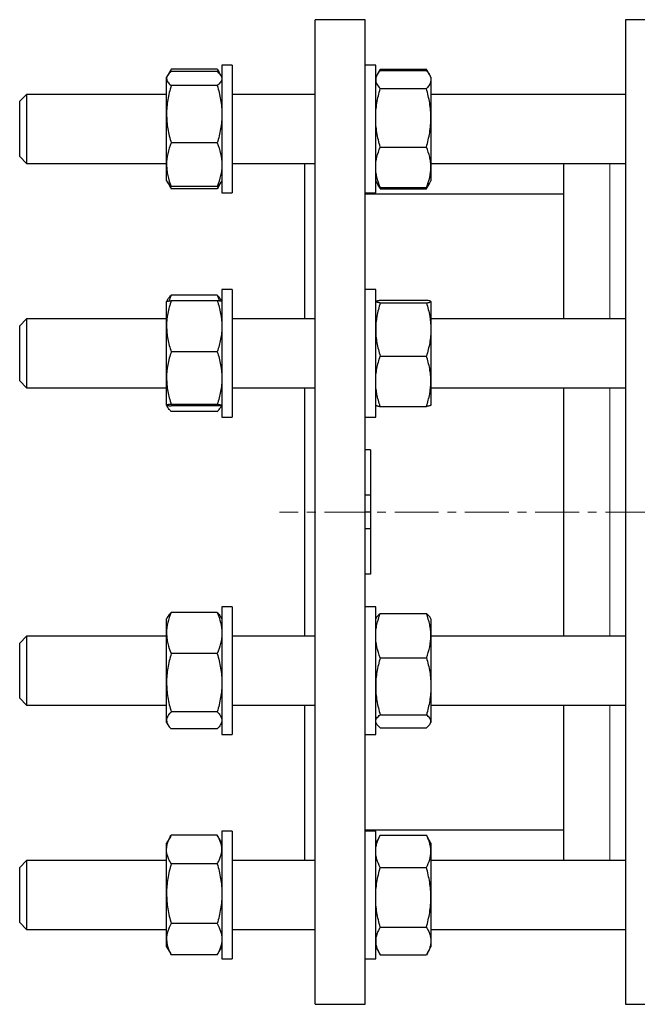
# Model space of a CAD drawing. Header units: millimetres. Extents: x 41 to 772, y 30 to 763.
# Tile 4 of 6: x 432 to 611, y 467 to 752. Entities that reach past the tile are written whole.
import ezdxf

# ---------------------------------------------------------------- set-up
doc = ezdxf.new("R2010")
doc.units = ezdxf.units.MM
doc.linetypes.add('CENTERX2', pattern=[20.32, 12.7, -2.54, 2.54, -2.54])
doc.layers.add('FORMAT', color=7, linetype='Continuous')

msp = doc.modelspace()

# ---------------------------------------------------------------- linework, layer by layer
at = {"color": 7, "linetype": 'Continuous', "lineweight": 25}
for p, q in [((532.03, 752), (517.53, 752)), ((517.53, 467), (517.53, 752)), ((532.03, 467), (532.03, 752)), ((619.33, 752), (607.33, 752)), ((607.33, 752), (607.33, 609.5)), ((493.53, 738.87), (490.53, 738.87)), ((490.53, 738.87), (490.53, 701.87)), ((493.53, 738.87), (493.53, 701.87)), ((535.03, 738.87), (532.03, 738.87)), ((535.03, 701.87), (535.03, 738.87)), ((474.78, 735.8), (474.53, 735.37)), ((474.53, 734.95), (474.53, 735.37)), ((475.72, 737.43), (474.83, 735.89)), ((489.19, 737.68), (475.87, 737.68)), ((489.19, 736.97), (475.87, 736.97)), ((490.22, 735.89), (489.33, 737.43)), ((490.53, 735.37), (490.28, 735.8)), ((535.45, 736.1), (535.03, 735.37)), ((536.12, 737.26), (535.46, 736.12)), ((536.13, 737.26), (536.37, 737.67)), ((536.37, 737.67), (549.69, 737.67)), ((536.37, 737.28), (549.69, 737.28)), ((549.93, 737.26), (549.69, 737.67)), ((550.59, 736.12), (549.93, 737.26)), ((551.03, 735.37), (550.6, 736.1)), ((551.03, 735.37), (551.03, 734.66)), ((474.53, 724.63), (474.53, 734.95)), ((489.19, 732.93), (475.87, 732.93)), ((551.03, 734.66), (551.03, 723.59)), ((434.03, 730.37), (432.03, 728.37)), ((474.53, 730.37), (434.03, 730.37)), ((434.03, 730.37), (434.03, 710.37)), ((517.53, 730.37), (493.53, 730.37)), ((536.37, 732.05), (549.69, 732.05)), ((607.33, 730.37), (551.03, 730.37)), ((432.03, 712.37), (432.03, 728.37)), ((474.53, 710.04), (474.53, 724.63)), ((551.03, 723.59), (551.03, 709.29)), ((489.19, 716.33), (475.87, 716.33)), ((536.37, 715.13), (549.69, 715.13)), ((432.03, 712.37), (434.03, 710.37)), ((434.03, 710.37), (474.53, 710.37)), ((434.03, 710.37), (434.03, 710.37)), ((474.53, 705.37), (474.53, 710.04)), ((493.53, 710.37), (517.53, 710.37)), ((514.53, 665.42), (514.53, 710.37)), ((551.03, 710.37), (607.33, 710.37)), ((589.33, 710.37), (589.33, 665.42)), ((551.03, 709.29), (551.03, 705.37)), ((474.53, 705.37), (474.78, 704.94)), ((474.78, 704.94), (475.72, 703.3)), ((489.33, 703.3), (490.28, 704.94)), ((490.28, 704.94), (490.53, 705.37)), ((535.03, 705.37), (535.46, 704.63)), ((535.46, 704.63), (536.12, 703.47)), ((549.93, 703.47), (550.6, 704.63)), ((550.6, 704.63), (551.03, 705.37)), ((475.73, 703.3), (475.87, 703.05)), ((489.19, 703.76), (475.87, 703.76)), ((489.19, 703.05), (475.87, 703.05)), ((489.33, 703.3), (489.19, 703.05)), ((490.53, 701.87), (493.53, 701.87)), ((532.03, 701.87), (535.03, 701.87)), ((589.33, 701.5), (532.03, 701.5)), ((536.37, 703.45), (549.69, 703.45)), ((536.37, 703.06), (549.69, 703.06)), ((493.53, 673.92), (490.53, 673.92)), ((490.53, 673.92), (490.53, 636.92)), ((493.53, 673.92), (493.53, 636.92)), ((535.03, 673.92), (532.03, 673.92)), ((535.03, 636.92), (535.03, 673.92)), ((474.9, 671.07), (474.53, 670.42)), ((474.53, 663.26), (474.53, 670.42)), ((489.19, 672.27), (475.87, 672.27)), ((489.19, 670.65), (475.87, 670.65)), ((490.53, 670.42), (490.15, 671.07)), ((535.04, 670.44), (535.03, 670.42)), ((536.37, 670.8), (549.69, 670.8)), ((536.37, 670.01), (549.69, 670.01)), ((551.03, 670.42), (551.02, 670.44)), ((551.03, 670.42), (551.03, 670.41)), ((551.03, 670.41), (551.03, 662.33)), ((434.03, 665.42), (432.03, 663.42)), ((474.53, 665.42), (434.03, 665.42)), ((434.03, 665.42), (434.03, 645.42)), ((517.53, 665.42), (493.53, 665.42)), ((607.33, 665.42), (551.03, 665.42)), ((432.03, 647.42), (432.03, 663.42)), ((474.53, 648.27), (474.53, 663.26)), ((551.03, 662.33), (551.03, 647.34)), ((489.19, 655.88), (475.87, 655.88)), ((536.37, 654.64), (549.69, 654.64)), ((432.03, 647.42), (434.03, 645.42)), ((474.53, 640.43), (474.53, 648.27)), ((551.03, 647.34), (551.03, 640.42)), ((434.03, 645.42), (474.53, 645.42)), ((493.53, 645.42), (517.53, 645.42)), ((514.53, 573.58), (514.53, 645.42)), ((551.03, 645.42), (607.33, 645.42)), ((589.33, 645.42), (589.33, 609.5)), ((474.53, 640.42), (474.9, 639.77)), ((489.19, 640.66), (475.87, 640.66)), ((489.19, 640.2), (475.87, 640.2)), ((489.19, 638.58), (475.87, 638.58)), ((490.15, 639.77), (490.53, 640.42)), ((535.03, 640.42), (535.04, 640.41)), ((536.37, 640.05), (549.69, 640.05)), ((551.02, 640.41), (551.03, 640.42)), ((490.53, 636.92), (493.53, 636.92)), ((532.03, 636.92), (535.03, 636.92)), ((533.53, 627.5), (532.03, 627.5)), ((533.53, 627.5), (533.53, 614.39)), ((533.53, 614.39), (532.03, 614.39)), ((533.53, 614.39), (533.53, 609.5)), ((533.53, 609.5), (532.03, 609.5)), ((533.53, 609.5), (533.53, 604.62)), ((589.33, 609.5), (589.33, 573.58)), ((607.33, 609.5), (607.33, 467)), ((533.53, 604.62), (532.03, 604.62)), ((533.53, 604.62), (533.53, 591.5)), ((533.53, 591.5), (532.03, 591.5)), ((493.53, 582.08), (490.53, 582.08)), ((490.53, 582.08), (490.53, 545.08)), ((493.53, 582.08), (493.53, 545.08)), ((535.03, 582.08), (532.03, 582.08)), ((535.03, 580.68), (535.03, 582.08)), ((474.9, 579.23), (474.53, 578.58)), ((474.53, 574.46), (474.53, 578.58)), ((489.19, 580.42), (475.87, 580.42)), ((490.53, 578.58), (490.15, 579.23)), ((535.03, 545.08), (535.03, 580.68)), ((535.24, 578.94), (535.03, 578.58)), ((536.37, 580.09), (549.69, 580.09)), ((551.03, 578.58), (550.82, 578.94)), ((551.03, 578.58), (551.03, 573.69)), ((434.03, 573.58), (432.03, 571.58)), ((474.53, 573.58), (434.03, 573.58)), ((434.03, 573.58), (434.03, 553.58)), ((474.53, 560.08), (474.53, 574.46)), ((517.53, 573.58), (493.53, 573.58)), ((551.03, 573.69), (551.03, 559.04)), ((607.33, 573.58), (551.03, 573.58)), ((432.03, 555.58), (432.03, 571.58)), ((489.19, 568.5), (475.87, 568.5)), ((536.37, 567.3), (549.69, 567.3)), ((474.53, 549.2), (474.53, 560.08)), ((551.03, 559.04), (551.03, 548.93)), ((432.03, 555.58), (434.03, 553.58)), ((434.03, 553.58), (474.53, 553.58)), ((493.53, 553.58), (517.53, 553.58)), ((514.53, 508.64), (514.53, 553.58)), ((551.03, 553.58), (607.33, 553.58)), ((589.33, 553.58), (589.33, 508.64)), ((489.19, 551.66), (475.87, 551.66)), ((536.37, 550.79), (549.69, 550.79)), ((474.53, 548.58), (474.53, 549.2)), ((474.53, 548.58), (474.9, 547.93)), ((490.15, 547.93), (490.53, 548.58)), ((535.03, 548.58), (535.24, 548.22)), ((550.82, 548.22), (551.03, 548.58)), ((551.03, 548.93), (551.03, 548.58)), ((489.19, 546.74), (475.87, 546.74)), ((490.53, 545.08), (493.53, 545.08)), ((532.03, 545.08), (535.03, 545.08)), ((536.37, 547.07), (549.69, 547.07)), ((489.19, 515.95), (475.87, 515.95)), ((493.53, 517.14), (490.53, 517.14)), ((490.53, 517.14), (490.53, 480.14)), ((493.53, 517.14), (493.53, 480.14)), ((532.03, 517.5), (589.33, 517.5)), ((535.03, 517.14), (532.03, 517.14)), ((535.03, 505.73), (535.03, 517.14)), ((536.37, 515.94), (536.12, 515.53)), ((536.37, 515.94), (549.69, 515.94)), ((549.69, 515.94), (549.93, 515.53)), ((475.72, 515.71), (474.53, 513.64)), ((474.53, 511.82), (474.53, 513.64)), ((490.53, 513.64), (489.33, 515.71)), ((536.12, 515.53), (535.03, 513.64)), ((551.03, 513.64), (549.93, 515.53)), ((551.03, 513.64), (551.03, 511.27)), ((474.53, 499.03), (474.53, 511.82)), ((551.03, 511.27), (551.03, 497.95)), ((434.03, 508.64), (432.03, 506.64)), ((474.53, 508.64), (434.03, 508.64)), ((434.03, 508.64), (434.03, 488.64)), ((489.19, 507.69), (475.87, 507.69)), ((517.53, 508.64), (493.53, 508.64)), ((607.33, 508.64), (551.03, 508.64)), ((432.03, 490.64), (432.03, 506.64)), ((535.03, 480.14), (535.03, 505.73)), ((536.37, 506.61), (549.69, 506.61)), ((474.53, 485.85), (474.53, 499.03)), ((551.03, 497.95), (551.03, 485.32)), ((432.03, 490.64), (434.03, 488.64)), ((489.19, 490.37), (475.87, 490.37)), ((434.03, 488.64), (474.53, 488.64)), ((493.53, 488.64), (517.53, 488.64)), ((536.37, 489.3), (549.69, 489.3)), ((551.03, 488.64), (607.33, 488.64)), ((474.53, 483.64), (474.53, 485.85)), ((551.03, 485.32), (551.03, 483.64)), ((474.53, 483.64), (475.72, 481.57)), ((489.33, 481.57), (490.53, 483.64)), ((535.03, 483.64), (536.12, 481.74)), ((549.93, 481.74), (551.03, 483.64)), ((475.87, 481.32), (475.72, 481.57)), ((489.19, 481.32), (475.87, 481.32)), ((489.19, 481.32), (489.33, 481.57)), ((490.53, 480.14), (493.53, 480.14)), ((532.03, 480.14), (535.03, 480.14)), ((536.37, 481.33), (549.69, 481.33)), ((517.53, 467), (532.03, 467)), ((607.33, 467), (619.33, 467))]:
    msp.add_line(p, q, dxfattribs=at)
at = {"color": 8, "linetype": 'Continuous', "lineweight": 18}
for p, q in [((602.77, 665.42), (602.77, 710.37)), ((602.77, 609.5), (602.77, 645.42)), ((602.77, 573.58), (602.77, 609.5)), ((602.77, 508.64), (602.77, 553.58))]:
    msp.add_line(p, q, dxfattribs=at)
at = {"color": 7, "linetype": 'Continuous', "lineweight": 25}
for points, knots in [([(475.87, 736.97), (475.46, 736.64), (475.12, 736.31), (474.65, 735.64), (474.53, 735.3), (474.53, 734.95)], [0, 0, 0, 0, 0.5, 0.5, 1, 1, 1, 1]), ([(475.87, 737.68), (475.77, 737.51), (475.56, 737.16), (475.32, 736.71), (475.21, 736.42), (475.16, 736.32)], [0, 0, 0, 0, 0.383356, 0.767004, 1, 1, 1, 1]), ([(489.19, 737.68), (489.29, 737.51), (489.49, 737.16), (489.73, 736.71), (489.85, 736.42), (489.89, 736.32)], [0, 0, 0, 0, 0.383356, 0.767004, 1, 1, 1, 1]), ([(489.19, 736.97), (489.6, 736.64), (489.93, 736.31), (490.4, 735.64), (490.53, 735.3), (490.53, 734.95)], [0, 0, 0, 0, 0.5, 0.5, 1, 1, 1, 1]), ([(536.37, 737.28), (536.16, 737.07), (535.98, 736.86), (535.65, 736.42), (535.5, 736.2), (535.15, 735.55), (535.03, 735.11), (535.03, 734.66)], [0, 0, 0, 0, 0.25, 0.25, 0.5, 0.5, 1, 1, 1, 1]), ([(535.94, 736.79), (535.96, 736.84), (536.09, 737.14), (536.24, 737.43), (536.37, 737.67)], [0, 0, 0, 0, 0.1852453, 1, 1, 1, 1]), ([(550.12, 736.79), (550.1, 736.84), (549.97, 737.14), (549.81, 737.43), (549.69, 737.67)], [0, 0, 0, 0, 0.185245, 1, 1, 1, 1]), ([(549.69, 737.28), (549.89, 737.07), (550.08, 736.86), (550.41, 736.42), (550.55, 736.2), (550.9, 735.55), (551.03, 735.11), (551.03, 734.66)], [0, 0, 0, 0, 0.25, 0.25, 0.5, 0.5, 1, 1, 1, 1]), ([(474.53, 734.95), (474.53, 734.78), (474.56, 734.61), (474.68, 734.27), (474.77, 734.1), (475.12, 733.59), (475.46, 733.26), (475.87, 732.93)], [0, 0, 0, 0, 0.25, 0.25, 0.5, 0.5, 1, 1, 1, 1]), ([(475.87, 732.93), (475.66, 732.26), (475.48, 731.58), (475.15, 730.2), (475, 729.51), (474.65, 727.43), (474.53, 726.03), (474.53, 724.63)], [0, 0, 0, 0, 0.25, 0.25, 0.5, 0.5, 1, 1, 1, 1]), ([(490.53, 734.95), (490.53, 734.78), (490.5, 734.61), (490.37, 734.27), (490.28, 734.1), (489.93, 733.59), (489.6, 733.26), (489.19, 732.93)], [0, 0, 0, 0, 0.25, 0.25, 0.5, 0.5, 1, 1, 1, 1]), ([(489.19, 732.93), (489.39, 732.26), (489.58, 731.58), (489.91, 730.2), (490.05, 729.51), (490.4, 727.43), (490.53, 726.03), (490.53, 724.63)], [0, 0, 0, 0, 0.25, 0.25, 0.5, 0.5, 1, 1, 1, 1]), ([(535.03, 734.66), (535.03, 734.44), (535.06, 734.22), (535.18, 733.77), (535.27, 733.55), (535.63, 732.9), (535.96, 732.47), (536.37, 732.05)], [0, 0, 0, 0, 0.25, 0.25, 0.5, 0.5, 1, 1, 1, 1]), ([(551.03, 734.66), (551.03, 734.44), (551, 734.22), (550.87, 733.77), (550.78, 733.55), (550.43, 732.9), (550.09, 732.47), (549.69, 732.05)], [0, 0, 0, 0, 0.25, 0.25, 0.5, 0.5, 1, 1, 1, 1]), ([(535.03, 723.59), (535.03, 724.3), (535.06, 725.03), (535.18, 726.45), (535.27, 727.16), (535.62, 729.27), (535.96, 730.66), (536.37, 732.05)], [0, 0, 0, 0, 0.25, 0.25, 0.5, 0.5, 1, 1, 1, 1]), ([(551.03, 723.59), (551.03, 724.3), (551, 725.03), (550.87, 726.45), (550.78, 727.16), (550.43, 729.27), (550.1, 730.66), (549.69, 732.05)], [0, 0, 0, 0, 0.25, 0.25, 0.5, 0.5, 1, 1, 1, 1]), ([(474.53, 724.63), (474.53, 723.93), (474.56, 723.22), (474.68, 721.81), (474.77, 721.11), (475.13, 719.03), (475.46, 717.67), (475.87, 716.33)], [0, 0, 0, 0, 0.25, 0.25, 0.5, 0.5, 1, 1, 1, 1]), ([(490.53, 724.63), (490.53, 723.93), (490.5, 723.22), (490.37, 721.81), (490.28, 721.11), (489.93, 719.03), (489.59, 717.67), (489.19, 716.33)], [0, 0, 0, 0, 0.25, 0.25, 0.5, 0.5, 1, 1, 1, 1]), ([(536.37, 715.13), (535.96, 716.51), (535.62, 717.91), (535.15, 720.72), (535.03, 722.15), (535.03, 723.59)], [0, 0, 0, 0, 0.5, 0.5, 1, 1, 1, 1]), ([(549.69, 715.13), (550.1, 716.51), (550.43, 717.91), (550.9, 720.72), (551.03, 722.15), (551.03, 723.59)], [0, 0, 0, 0, 0.5, 0.5, 1, 1, 1, 1]), ([(475.87, 716.33), (475.46, 715.3), (475.12, 714.26), (474.65, 712.17), (474.53, 711.11), (474.53, 710.04)], [0, 0, 0, 0, 0.5, 0.5, 1, 1, 1, 1]), ([(489.19, 716.33), (489.6, 715.3), (489.93, 714.26), (490.4, 712.17), (490.53, 711.11), (490.53, 710.04)], [0, 0, 0, 0, 0.5, 0.5, 1, 1, 1, 1]), ([(535.03, 709.29), (535.03, 709.78), (535.06, 710.28), (535.18, 711.27), (535.27, 711.76), (535.62, 713.21), (535.96, 714.18), (536.37, 715.13)], [0, 0, 0, 0, 0.25, 0.25, 0.5, 0.5, 1, 1, 1, 1]), ([(551.03, 709.29), (551.03, 709.78), (551, 710.28), (550.87, 711.27), (550.78, 711.76), (550.43, 713.21), (550.1, 714.18), (549.69, 715.13)], [0, 0, 0, 0, 0.25, 0.25, 0.5, 0.5, 1, 1, 1, 1]), ([(474.53, 710.04), (474.53, 709.51), (474.56, 708.97), (474.68, 707.91), (474.77, 707.39), (475.12, 705.82), (475.46, 704.79), (475.87, 703.76)], [0, 0, 0, 0, 0.25, 0.25, 0.5, 0.5, 1, 1, 1, 1]), ([(490.53, 710.04), (490.53, 709.51), (490.5, 708.97), (490.37, 707.91), (490.28, 707.39), (489.93, 705.82), (489.6, 704.79), (489.19, 703.76)], [0, 0, 0, 0, 0.25, 0.25, 0.5, 0.5, 1, 1, 1, 1]), ([(536.37, 703.45), (535.96, 704.41), (535.62, 705.37), (535.15, 707.31), (535.03, 708.29), (535.03, 709.29)], [0, 0, 0, 0, 0.5, 0.5, 1, 1, 1, 1]), ([(549.69, 703.45), (550.1, 704.41), (550.43, 705.37), (550.9, 707.31), (551.03, 708.29), (551.03, 709.29)], [0, 0, 0, 0, 0.5, 0.5, 1, 1, 1, 1]), ([(475.87, 703.76), (475.74, 703.87), (475.48, 704.09), (475.15, 704.42), (474.92, 704.7), (474.82, 704.88), (474.78, 704.94)], [0, 0, 0, 0, 0.280135, 0.56035, 0.840418, 1, 1, 1, 1]), ([(475.24, 704.33), (475.33, 704.14), (475.51, 703.71), (475.74, 703.28), (475.87, 703.05)], [0, 0, 0, 0, 0.457214, 1, 1, 1, 1]), ([(489.19, 703.76), (489.32, 703.87), (489.58, 704.09), (489.9, 704.42), (490.14, 704.7), (490.24, 704.88), (490.27, 704.94)], [0, 0, 0, 0, 0.2801352, 0.5603497, 0.8404182, 1, 1, 1, 1]), ([(489.81, 704.33), (489.73, 704.14), (489.54, 703.71), (489.31, 703.28), (489.19, 703.05)], [0, 0, 0, 0, 0.457214, 1, 1, 1, 1]), ([(535.46, 704.63), (535.51, 704.55), (535.64, 704.31), (535.94, 703.92), (536.22, 703.61), (536.37, 703.45)], [0, 0, 0, 0, 0.193347, 0.596656, 1, 1, 1, 1]), ([(536.37, 703.06), (536.27, 703.23), (536.06, 703.56), (535.85, 703.94), (535.76, 704.16), (535.74, 704.2)], [0, 0, 0, 0, 0.442474, 0.885285, 1, 1, 1, 1]), ([(550.59, 704.63), (550.55, 704.55), (550.42, 704.31), (550.12, 703.92), (549.83, 703.61), (549.69, 703.45)], [0, 0, 0, 0, 0.193347, 0.596656, 1, 1, 1, 1]), ([(549.69, 703.06), (549.79, 703.23), (549.99, 703.56), (550.2, 703.94), (550.29, 704.16), (550.31, 704.2)], [0, 0, 0, 0, 0.442474, 0.885285, 1, 1, 1, 1]), ([(475.87, 670.65), (475.46, 669.44), (475.12, 668.22), (474.65, 665.76), (474.53, 664.52), (474.53, 663.26)], [0, 0, 0, 0, 0.5, 0.5, 1, 1, 1, 1]), ([(474.53, 670.42), (474.53, 670.44), (474.56, 670.46), (474.68, 670.5), (474.77, 670.51), (475.12, 670.57), (475.46, 670.61), (475.87, 670.65)], [0, 0, 0, 0, 0.25, 0.25, 0.5, 0.5, 1, 1, 1, 1]), ([(474.91, 671.07), (474.97, 671.17), (475.12, 671.42), (475.44, 671.82), (475.72, 672.12), (475.87, 672.27)], [0, 0, 0, 0, 0.252568, 0.626268, 1, 1, 1, 1]), ([(475.87, 672.27), (475.74, 671.95), (475.51, 671.39), (475.32, 670.82), (475.25, 670.58)], [0, 0, 0, 0, 0.575033, 1, 1, 1, 1]), ([(489.19, 672.27), (489.32, 671.95), (489.55, 671.39), (489.73, 670.82), (489.81, 670.58)], [0, 0, 0, 0, 0.575033, 1, 1, 1, 1]), ([(490.15, 671.07), (490.09, 671.17), (489.94, 671.42), (489.62, 671.82), (489.33, 672.12), (489.19, 672.27)], [0, 0, 0, 0, 0.252568, 0.626268, 1, 1, 1, 1]), ([(489.19, 670.65), (489.6, 669.44), (489.93, 668.22), (490.4, 665.76), (490.53, 664.52), (490.53, 663.26)], [0, 0, 0, 0, 0.5, 0.5, 1, 1, 1, 1]), ([(490.53, 670.42), (490.53, 670.44), (490.5, 670.46), (490.37, 670.5), (490.28, 670.51), (489.93, 670.57), (489.6, 670.61), (489.19, 670.65)], [0, 0, 0, 0, 0.25, 0.25, 0.5, 0.5, 1, 1, 1, 1]), ([(536.37, 670.01), (535.96, 670.08), (535.62, 670.14), (535.15, 670.27), (535.03, 670.34), (535.03, 670.41)], [0, 0, 0, 0, 0.5, 0.5, 1, 1, 1, 1]), ([(536.37, 670.01), (536.16, 669.39), (535.98, 668.76), (535.65, 667.48), (535.5, 666.84), (535.15, 664.92), (535.03, 663.62), (535.03, 662.33)], [0, 0, 0, 0, 0.25, 0.25, 0.5, 0.5, 1, 1, 1, 1]), ([(535.04, 670.44), (535.05, 670.46), (535.09, 670.5), (535.23, 670.56), (535.42, 670.62), (535.68, 670.68), (536, 670.74), (536.24, 670.78), (536.37, 670.8)], [0, 0, 0, 0, 0.1583284, 0.3249036, 0.4913939, 0.6608923, 0.8304676, 1, 1, 1, 1]), ([(551.03, 670.41), (551.03, 670.44), (551, 670.47), (550.87, 670.54), (550.78, 670.57), (550.43, 670.67), (550.1, 670.74), (549.69, 670.8)], [0, 0, 0, 0, 0.25, 0.25, 0.5, 0.5, 1, 1, 1, 1]), ([(549.69, 670.01), (550.1, 670.08), (550.43, 670.14), (550.9, 670.27), (551.03, 670.34), (551.03, 670.41)], [0, 0, 0, 0, 0.5, 0.5, 1, 1, 1, 1]), ([(549.69, 670.01), (549.89, 669.39), (550.08, 668.76), (550.41, 667.48), (550.55, 666.84), (550.9, 664.92), (551.03, 663.62), (551.03, 662.33)], [0, 0, 0, 0, 0.25, 0.25, 0.5, 0.5, 1, 1, 1, 1]), ([(474.53, 663.26), (474.53, 662.64), (474.56, 662.01), (474.68, 660.76), (474.77, 660.14), (475.12, 658.3), (475.46, 657.08), (475.87, 655.88)], [0, 0, 0, 0, 0.25, 0.25, 0.5, 0.5, 1, 1, 1, 1]), ([(490.53, 663.26), (490.53, 662.64), (490.5, 662.01), (490.37, 660.76), (490.28, 660.14), (489.93, 658.3), (489.6, 657.08), (489.19, 655.88)], [0, 0, 0, 0, 0.25, 0.25, 0.5, 0.5, 1, 1, 1, 1]), ([(535.03, 662.33), (535.03, 661.68), (535.06, 661.02), (535.18, 659.71), (535.27, 659.07), (535.63, 657.14), (535.96, 655.88), (536.37, 654.64)], [0, 0, 0, 0, 0.25, 0.25, 0.5, 0.5, 1, 1, 1, 1]), ([(551.03, 662.33), (551.03, 661.68), (551, 661.02), (550.87, 659.71), (550.78, 659.07), (550.43, 657.14), (550.09, 655.88), (549.69, 654.64)], [0, 0, 0, 0, 0.25, 0.25, 0.5, 0.5, 1, 1, 1, 1]), ([(475.87, 655.88), (475.66, 655.26), (475.48, 654.64), (475.15, 653.37), (475, 652.74), (474.65, 650.83), (474.53, 649.55), (474.53, 648.27)], [0, 0, 0, 0, 0.25, 0.25, 0.5, 0.5, 1, 1, 1, 1]), ([(489.19, 655.88), (489.39, 655.26), (489.58, 654.64), (489.91, 653.37), (490.05, 652.74), (490.4, 650.83), (490.53, 649.55), (490.53, 648.27)], [0, 0, 0, 0, 0.25, 0.25, 0.5, 0.5, 1, 1, 1, 1]), ([(535.03, 647.34), (535.03, 647.96), (535.06, 648.58), (535.18, 649.81), (535.27, 650.42), (535.62, 652.25), (535.96, 653.45), (536.37, 654.64)], [0, 0, 0, 0, 0.25, 0.25, 0.5, 0.5, 1, 1, 1, 1]), ([(551.03, 647.34), (551.03, 647.96), (551, 648.58), (550.87, 649.81), (550.78, 650.42), (550.43, 652.25), (550.1, 653.45), (549.69, 654.64)], [0, 0, 0, 0, 0.25, 0.25, 0.5, 0.5, 1, 1, 1, 1]), ([(474.53, 648.27), (474.53, 647.62), (474.56, 646.98), (474.68, 645.68), (474.77, 645.04), (475.13, 643.13), (475.46, 641.89), (475.87, 640.66)], [0, 0, 0, 0, 0.25, 0.25, 0.5, 0.5, 1, 1, 1, 1]), ([(490.53, 648.27), (490.53, 647.62), (490.5, 646.98), (490.37, 645.68), (490.28, 645.04), (489.93, 643.13), (489.59, 641.89), (489.19, 640.66)], [0, 0, 0, 0, 0.25, 0.25, 0.5, 0.5, 1, 1, 1, 1]), ([(536.37, 640.05), (535.96, 641.24), (535.62, 642.44), (535.15, 644.87), (535.03, 646.1), (535.03, 647.34)], [0, 0, 0, 0, 0.5, 0.5, 1, 1, 1, 1]), ([(549.69, 640.05), (550.1, 641.24), (550.43, 642.44), (550.9, 644.87), (551.03, 646.1), (551.03, 647.34)], [0, 0, 0, 0, 0.5, 0.5, 1, 1, 1, 1]), ([(475.87, 640.66), (475.46, 640.62), (475.12, 640.58), (474.65, 640.51), (474.53, 640.47), (474.53, 640.43)], [0, 0, 0, 0, 0.5, 0.5, 1, 1, 1, 1]), ([(474.53, 640.43), (474.53, 640.41), (474.56, 640.39), (474.68, 640.35), (474.77, 640.33), (475.12, 640.27), (475.46, 640.24), (475.87, 640.2)], [0, 0, 0, 0, 0.25, 0.25, 0.5, 0.5, 1, 1, 1, 1]), ([(475.87, 638.58), (475.77, 638.68), (475.56, 638.89), (475.25, 639.25), (474.96, 639.65), (474.75, 640.04), (474.67, 640.28), (474.64, 640.37)], [0, 0, 0, 0, 0.176192, 0.352517, 0.605514, 0.858484, 1, 1, 1, 1]), ([(489.19, 640.66), (489.6, 640.62), (489.93, 640.58), (490.4, 640.51), (490.53, 640.47), (490.53, 640.43)], [0, 0, 0, 0, 0.5, 0.5, 1, 1, 1, 1]), ([(490.53, 640.43), (490.53, 640.41), (490.5, 640.39), (490.37, 640.35), (490.28, 640.33), (489.93, 640.27), (489.6, 640.24), (489.19, 640.2)], [0, 0, 0, 0, 0.25, 0.25, 0.5, 0.5, 1, 1, 1, 1]), ([(489.19, 638.58), (489.29, 638.68), (489.49, 638.89), (489.8, 639.25), (490.09, 639.65), (490.31, 640.04), (490.39, 640.28), (490.42, 640.37)], [0, 0, 0, 0, 0.176192, 0.352517, 0.605514, 0.858484, 1, 1, 1, 1]), ([(535.04, 640.41), (535.05, 640.39), (535.09, 640.35), (535.23, 640.29), (535.42, 640.23), (535.68, 640.17), (536, 640.11), (536.24, 640.07), (536.37, 640.05)], [0, 0, 0, 0, 0.158328, 0.324904, 0.491394, 0.660892, 0.830468, 1, 1, 1, 1]), ([(551.02, 640.41), (551, 640.39), (550.97, 640.35), (550.83, 640.29), (550.63, 640.23), (550.37, 640.17), (550.06, 640.11), (549.81, 640.07), (549.69, 640.05)], [0, 0, 0, 0, 0.158328, 0.324904, 0.491394, 0.660892, 0.830468, 1, 1, 1, 1]), ([(475.87, 580.42), (475.46, 579.45), (475.12, 578.46), (474.65, 576.48), (474.53, 575.48), (474.53, 574.46)], [0, 0, 0, 0, 0.5, 0.5, 1, 1, 1, 1]), ([(475.87, 580.42), (475.76, 580.32), (475.56, 580.11), (475.26, 579.75), (475.03, 579.46), (474.93, 579.27), (474.91, 579.22)], [0, 0, 0, 0, 0.261352, 0.522904, 0.898184, 1, 1, 1, 1]), ([(489.19, 580.42), (489.6, 579.45), (489.93, 578.46), (490.4, 576.48), (490.53, 575.48), (490.53, 574.46)], [0, 0, 0, 0, 0.5, 0.5, 1, 1, 1, 1]), ([(489.19, 580.42), (489.29, 580.32), (489.49, 580.11), (489.8, 579.75), (490.03, 579.46), (490.12, 579.27), (490.15, 579.22)], [0, 0, 0, 0, 0.261352, 0.522904, 0.898184, 1, 1, 1, 1]), ([(535.03, 573.69), (535.03, 574.24), (535.06, 574.78), (535.18, 575.86), (535.27, 576.39), (535.62, 577.99), (535.96, 579.04), (536.37, 580.09)], [0, 0, 0, 0, 0.25, 0.25, 0.5, 0.5, 1, 1, 1, 1]), ([(536.37, 580.09), (536.24, 579.99), (535.98, 579.79), (535.65, 579.48), (535.4, 579.2), (535.29, 579.02), (535.24, 578.94)], [0, 0, 0, 0, 0.264623, 0.529321, 0.793881, 1, 1, 1, 1]), ([(551.03, 573.69), (551.03, 574.24), (551, 574.78), (550.87, 575.86), (550.78, 576.39), (550.43, 577.99), (550.1, 579.04), (549.69, 580.09)], [0, 0, 0, 0, 0.25, 0.25, 0.5, 0.5, 1, 1, 1, 1]), ([(549.69, 580.09), (549.82, 579.99), (550.08, 579.79), (550.4, 579.48), (550.66, 579.2), (550.77, 579.02), (550.81, 578.94)], [0, 0, 0, 0, 0.264623, 0.529321, 0.793881, 1, 1, 1, 1]), ([(474.53, 574.46), (474.53, 573.96), (474.56, 573.45), (474.68, 572.44), (474.77, 571.94), (475.12, 570.45), (475.46, 569.47), (475.87, 568.5)], [0, 0, 0, 0, 0.25, 0.25, 0.5, 0.5, 1, 1, 1, 1]), ([(490.53, 574.46), (490.53, 573.96), (490.5, 573.45), (490.37, 572.44), (490.28, 571.94), (489.93, 570.45), (489.6, 569.47), (489.19, 568.5)], [0, 0, 0, 0, 0.25, 0.25, 0.5, 0.5, 1, 1, 1, 1]), ([(536.37, 567.3), (535.96, 568.34), (535.62, 569.4), (535.15, 571.53), (535.03, 572.6), (535.03, 573.69)], [0, 0, 0, 0, 0.5, 0.5, 1, 1, 1, 1]), ([(549.69, 567.3), (550.1, 568.34), (550.43, 569.4), (550.9, 571.53), (551.03, 572.6), (551.03, 573.69)], [0, 0, 0, 0, 0.5, 0.5, 1, 1, 1, 1]), ([(475.87, 568.5), (475.46, 567.12), (475.12, 565.74), (474.65, 562.93), (474.53, 561.51), (474.53, 560.08)], [0, 0, 0, 0, 0.5, 0.5, 1, 1, 1, 1]), ([(489.19, 568.5), (489.6, 567.12), (489.93, 565.74), (490.4, 562.93), (490.53, 561.51), (490.53, 560.08)], [0, 0, 0, 0, 0.5, 0.5, 1, 1, 1, 1]), ([(536.37, 567.3), (536.16, 566.63), (535.98, 565.95), (535.65, 564.58), (535.5, 563.89), (535.15, 561.82), (535.03, 560.44), (535.03, 559.04)], [0, 0, 0, 0, 0.25, 0.25, 0.5, 0.5, 1, 1, 1, 1]), ([(549.69, 567.3), (549.89, 566.63), (550.08, 565.95), (550.41, 564.58), (550.55, 563.89), (550.9, 561.82), (551.03, 560.44), (551.03, 559.04)], [0, 0, 0, 0, 0.25, 0.25, 0.5, 0.5, 1, 1, 1, 1]), ([(474.53, 560.08), (474.53, 559.37), (474.56, 558.65), (474.68, 557.23), (474.77, 556.52), (475.12, 554.42), (475.46, 553.03), (475.87, 551.66)], [0, 0, 0, 0, 0.25, 0.25, 0.5, 0.5, 1, 1, 1, 1]), ([(490.53, 560.08), (490.53, 559.37), (490.5, 558.65), (490.37, 557.23), (490.28, 556.52), (489.93, 554.42), (489.6, 553.03), (489.19, 551.66)], [0, 0, 0, 0, 0.25, 0.25, 0.5, 0.5, 1, 1, 1, 1]), ([(535.03, 559.04), (535.03, 558.34), (535.06, 557.64), (535.18, 556.24), (535.27, 555.54), (535.63, 553.47), (535.96, 552.12), (536.37, 550.79)], [0, 0, 0, 0, 0.25, 0.25, 0.5, 0.5, 1, 1, 1, 1]), ([(551.03, 559.04), (551.03, 558.34), (551, 557.64), (550.87, 556.24), (550.78, 555.54), (550.43, 553.47), (550.09, 552.12), (549.69, 550.79)], [0, 0, 0, 0, 0.25, 0.25, 0.5, 0.5, 1, 1, 1, 1]), ([(475.87, 551.66), (475.66, 551.46), (475.48, 551.26), (475.15, 550.85), (475, 550.64), (474.65, 550.03), (474.53, 549.61), (474.53, 549.2)], [0, 0, 0, 0, 0.25, 0.25, 0.5, 0.5, 1, 1, 1, 1]), ([(489.19, 551.66), (489.39, 551.46), (489.58, 551.26), (489.91, 550.85), (490.05, 550.64), (490.4, 550.03), (490.53, 549.61), (490.53, 549.2)], [0, 0, 0, 0, 0.25, 0.25, 0.5, 0.5, 1, 1, 1, 1]), ([(535.03, 548.93), (535.03, 549.09), (535.06, 549.24), (535.18, 549.56), (535.27, 549.71), (535.62, 550.18), (535.96, 550.48), (536.37, 550.79)], [0, 0, 0, 0, 0.25, 0.25, 0.5, 0.5, 1, 1, 1, 1]), ([(551.03, 548.93), (551.03, 549.09), (551, 549.24), (550.87, 549.56), (550.78, 549.71), (550.43, 550.18), (550.1, 550.48), (549.69, 550.79)], [0, 0, 0, 0, 0.25, 0.25, 0.5, 0.5, 1, 1, 1, 1]), ([(474.53, 549.2), (474.53, 548.99), (474.56, 548.78), (474.68, 548.36), (474.77, 548.15), (475.13, 547.54), (475.46, 547.13), (475.87, 546.74)], [0, 0, 0, 0, 0.25, 0.25, 0.5, 0.5, 1, 1, 1, 1]), ([(490.53, 549.2), (490.53, 548.99), (490.5, 548.78), (490.37, 548.36), (490.28, 548.15), (489.93, 547.54), (489.59, 547.13), (489.19, 546.74)], [0, 0, 0, 0, 0.25, 0.25, 0.5, 0.5, 1, 1, 1, 1]), ([(536.37, 547.07), (535.96, 547.37), (535.62, 547.68), (535.15, 548.3), (535.03, 548.61), (535.03, 548.93)], [0, 0, 0, 0, 0.5, 0.5, 1, 1, 1, 1]), ([(549.69, 547.07), (550.1, 547.37), (550.43, 547.68), (550.9, 548.3), (551.03, 548.61), (551.03, 548.93)], [0, 0, 0, 0, 0.5, 0.5, 1, 1, 1, 1]), ([(474.53, 511.82), (474.53, 512.17), (474.56, 512.52), (474.68, 513.22), (474.77, 513.57), (475.13, 514.61), (475.46, 515.28), (475.87, 515.95)], [0, 0, 0, 0, 0.25, 0.25, 0.5, 0.5, 1, 1, 1, 1]), ([(490.53, 511.82), (490.53, 512.17), (490.5, 512.52), (490.37, 513.22), (490.28, 513.57), (489.93, 514.61), (489.59, 515.28), (489.19, 515.95)], [0, 0, 0, 0, 0.25, 0.25, 0.5, 0.5, 1, 1, 1, 1]), ([(535.03, 511.27), (535.03, 511.67), (535.06, 512.07), (535.18, 512.85), (535.27, 513.24), (535.62, 514.41), (535.96, 515.18), (536.37, 515.94)], [0, 0, 0, 0, 0.25, 0.25, 0.5, 0.5, 1, 1, 1, 1]), ([(551.03, 511.27), (551.03, 511.67), (551, 512.07), (550.87, 512.85), (550.78, 513.24), (550.43, 514.41), (550.1, 515.18), (549.69, 515.94)], [0, 0, 0, 0, 0.25, 0.25, 0.5, 0.5, 1, 1, 1, 1]), ([(475.87, 507.69), (475.66, 508.02), (475.48, 508.36), (475.15, 509.05), (475, 509.39), (474.65, 510.43), (474.53, 511.12), (474.53, 511.82)], [0, 0, 0, 0, 0.25, 0.25, 0.5, 0.5, 1, 1, 1, 1]), ([(489.19, 507.69), (489.39, 508.02), (489.58, 508.36), (489.91, 509.05), (490.05, 509.39), (490.4, 510.43), (490.53, 511.12), (490.53, 511.82)], [0, 0, 0, 0, 0.25, 0.25, 0.5, 0.5, 1, 1, 1, 1]), ([(536.37, 506.61), (535.96, 507.37), (535.62, 508.14), (535.15, 509.69), (535.03, 510.48), (535.03, 511.27)], [0, 0, 0, 0, 0.5, 0.5, 1, 1, 1, 1]), ([(549.69, 506.61), (550.1, 507.37), (550.43, 508.14), (550.9, 509.69), (551.03, 510.48), (551.03, 511.27)], [0, 0, 0, 0, 0.5, 0.5, 1, 1, 1, 1]), ([(475.87, 507.69), (475.46, 506.27), (475.12, 504.85), (474.65, 501.96), (474.53, 500.51), (474.53, 499.03)], [0, 0, 0, 0, 0.5, 0.5, 1, 1, 1, 1]), ([(489.19, 507.69), (489.6, 506.27), (489.93, 504.85), (490.4, 501.96), (490.53, 500.51), (490.53, 499.03)], [0, 0, 0, 0, 0.5, 0.5, 1, 1, 1, 1]), ([(535.03, 497.95), (535.03, 498.69), (535.06, 499.43), (535.18, 500.88), (535.27, 501.61), (535.62, 503.77), (535.96, 505.19), (536.37, 506.61)], [0, 0, 0, 0, 0.25, 0.25, 0.5, 0.5, 1, 1, 1, 1]), ([(551.03, 497.95), (551.03, 498.69), (551, 499.43), (550.87, 500.88), (550.78, 501.61), (550.43, 503.77), (550.1, 505.19), (549.69, 506.61)], [0, 0, 0, 0, 0.25, 0.25, 0.5, 0.5, 1, 1, 1, 1]), ([(474.53, 499.03), (474.53, 498.3), (474.56, 497.56), (474.68, 496.1), (474.77, 495.37), (475.12, 493.21), (475.46, 491.79), (475.87, 490.37)], [0, 0, 0, 0, 0.25, 0.25, 0.5, 0.5, 1, 1, 1, 1]), ([(490.53, 499.03), (490.53, 498.3), (490.5, 497.56), (490.37, 496.1), (490.28, 495.37), (489.93, 493.21), (489.6, 491.79), (489.19, 490.37)], [0, 0, 0, 0, 0.25, 0.25, 0.5, 0.5, 1, 1, 1, 1]), ([(536.37, 489.3), (535.96, 490.72), (535.62, 492.14), (535.15, 495.02), (535.03, 496.48), (535.03, 497.95)], [0, 0, 0, 0, 0.5, 0.5, 1, 1, 1, 1]), ([(549.69, 489.3), (550.1, 490.72), (550.43, 492.14), (550.9, 495.02), (551.03, 496.48), (551.03, 497.95)], [0, 0, 0, 0, 0.5, 0.5, 1, 1, 1, 1]), ([(475.87, 490.37), (475.46, 489.63), (475.12, 488.89), (474.65, 487.38), (474.53, 486.62), (474.53, 485.85)], [0, 0, 0, 0, 0.5, 0.5, 1, 1, 1, 1]), ([(489.19, 490.37), (489.6, 489.63), (489.93, 488.89), (490.4, 487.38), (490.53, 486.62), (490.53, 485.85)], [0, 0, 0, 0, 0.5, 0.5, 1, 1, 1, 1]), ([(536.37, 489.3), (536.16, 488.98), (535.98, 488.65), (535.65, 487.99), (535.5, 487.66), (535.15, 486.66), (535.03, 485.99), (535.03, 485.32)], [0, 0, 0, 0, 0.25, 0.25, 0.5, 0.5, 1, 1, 1, 1]), ([(549.69, 489.3), (549.89, 488.98), (550.08, 488.65), (550.41, 487.99), (550.55, 487.66), (550.9, 486.66), (551.03, 485.99), (551.03, 485.32)], [0, 0, 0, 0, 0.25, 0.25, 0.5, 0.5, 1, 1, 1, 1]), ([(474.53, 485.85), (474.53, 485.46), (474.56, 485.08), (474.68, 484.31), (474.77, 483.93), (475.12, 482.8), (475.46, 482.06), (475.87, 481.32)], [0, 0, 0, 0, 0.25, 0.25, 0.5, 0.5, 1, 1, 1, 1]), ([(490.53, 485.85), (490.53, 485.46), (490.5, 485.08), (490.37, 484.31), (490.28, 483.93), (489.93, 482.8), (489.6, 482.06), (489.19, 481.32)], [0, 0, 0, 0, 0.25, 0.25, 0.5, 0.5, 1, 1, 1, 1]), ([(535.03, 485.32), (535.03, 484.98), (535.06, 484.64), (535.18, 483.96), (535.27, 483.63), (535.63, 482.63), (535.96, 481.98), (536.37, 481.33)], [0, 0, 0, 0, 0.25, 0.25, 0.5, 0.5, 1, 1, 1, 1]), ([(551.03, 485.32), (551.03, 484.98), (551, 484.64), (550.87, 483.96), (550.78, 483.63), (550.43, 482.63), (550.09, 481.98), (549.69, 481.33)], [0, 0, 0, 0, 0.25, 0.25, 0.5, 0.5, 1, 1, 1, 1])]:
    msp.add_open_spline(points, degree=3, knots=knots, dxfattribs=at)
at = {"layer": 'FORMAT', "linetype": 'CENTERX2', "lineweight": 18}
msp.add_line((695.49, 609.5), (507.17, 609.5), dxfattribs=at)

doc.saveas('drawing.dxf')
